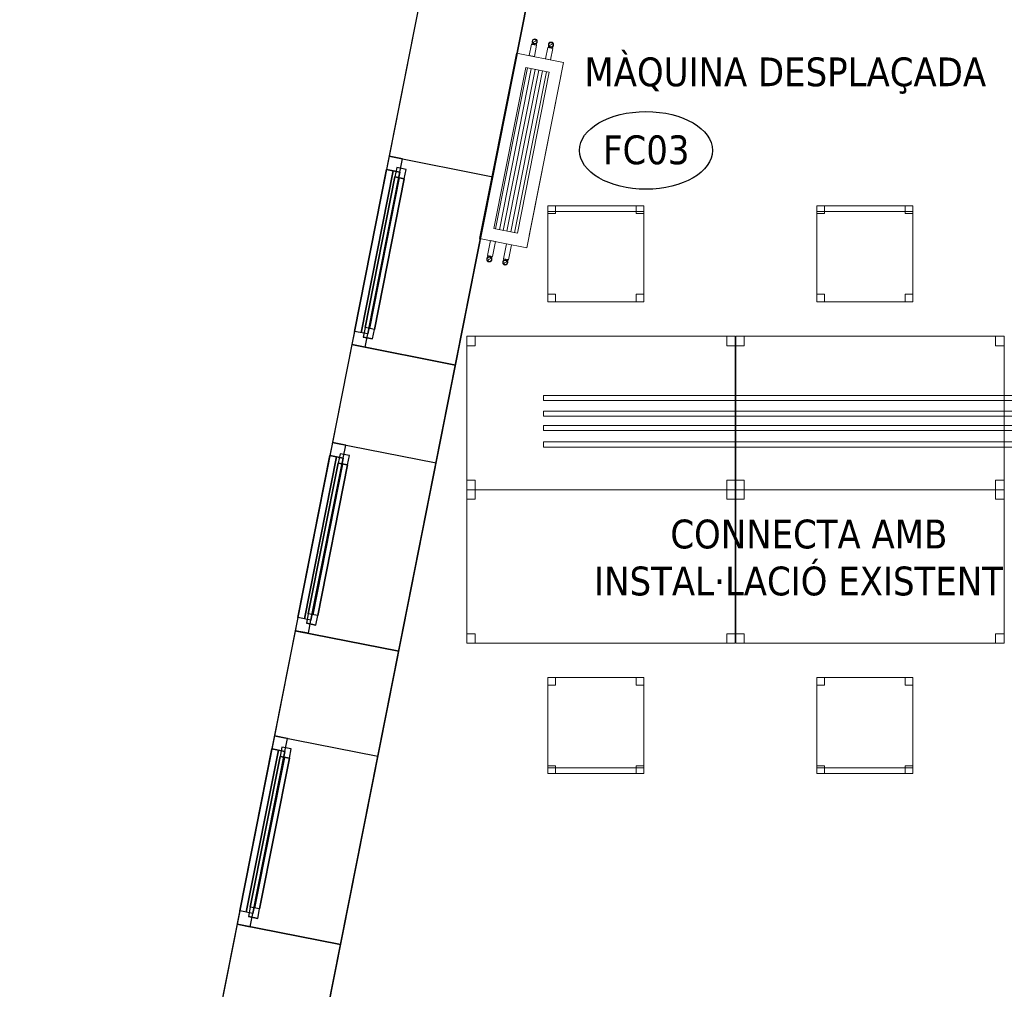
# Model space of a CAD drawing. Header units: metres. Extents: x 397.7 to 427.5, y 12.7 to 28.4.
# Tile 7 of 139: x 397.7 to 402.8, y 18.2 to 23.3. Entities that reach past the tile are written whole.
import ezdxf

# ---------------------------------------------------------------- set-up
doc = ezdxf.new("R2010")
doc.units = ezdxf.units.M
doc.layers.add('01_CARPINTERIA', color=5, linetype='Continuous', lineweight=25, true_color=0x0000ff)
doc.layers.add('01_SUELOS', color=7, linetype='Continuous', lineweight=25, true_color=0x007f00)
for name, color, linetype, lineweight in [('02_MOBILIARIO', 7, 'Continuous', 18), ('A-DETL-____-MBND', 7, 'Continuous', 18), ('A-GENM-____-OTLN', 7, 'Continuous', 18), ('A-WALL-____-MCUT', 7, 'Continuous', 25), ('A-WALL-____-OTLN', 7, 'Continuous', 25), ('G-____-____-TEXT', 7, 'Continuous', 30), ('M-EQPM-___-IDEN', 7, 'Continuous', 30), ('P-PIPE-____-OTLN', 7, 'Continuous', 18)]:
    doc.layers.add(name, color=color, linetype=linetype, lineweight=lineweight)
doc.styles.add('Tahoma_4', font='tahoma.ttf', dxfattribs={"height": 0.15})

# ---------------------------------------------------------------- blocks, each defined once
blk = doc.blocks.new('Family - Taula 140X80_P2-152733-05_CLI_AIGUA_P2')
at = {"layer": 'A-DETL-____-MBND', "color": 253, "true_color": 0xaaaaaa}
for p, q in [((0, 0.8001), (0.0437, 0.8001)), ((0, 0.7501), (0, 0.8001)), ((0.0437, 0.8001), (0, 0.8001)), ((0, 0.8001), (0, 0.7501)), ((0, 0.8001), (1.3973, 0.8001)), ((0, 0), (0, 0.8001)), ((1.3973, 0.8001), (0, 0.8001)), ((0, 0.8001), (0, 0)), ((0.0437, 0.8001), (0.0437, 0.7501)), ((0.0437, 0.7501), (0.0437, 0.8001)), ((1.3536, 0.8001), (1.3973, 0.8001)), ((1.3536, 0.7501), (1.3536, 0.8001)), ((1.3973, 0.8001), (1.3536, 0.8001)), ((1.3536, 0.8001), (1.3536, 0.7501)), ((1.3973, 0.8001), (1.3973, 0.7501)), ((1.3973, 0.7501), (1.3973, 0.8001)), ((1.3973, 0.8001), (1.3973, 0)), ((1.3973, 0), (1.3973, 0.8001)), ((0.0437, 0.7501), (0, 0.7501)), ((0, 0.7501), (0.0437, 0.7501)), ((1.3973, 0.7501), (1.3536, 0.7501)), ((1.3536, 0.7501), (1.3973, 0.7501)), ((0, 0.05), (0.0437, 0.05)), ((0, 0), (0, 0.05)), ((0.0437, 0.05), (0, 0.05)), ((0, 0.05), (0, 0)), ((0.0437, 0), (0, 0)), ((0, 0), (0.0437, 0)), ((0, 0), (1.3973, 0)), ((0.0437, 0.05), (0.0437, 0)), ((0.0437, 0), (0.0437, 0.05)), ((1.3536, 0.05), (1.3973, 0.05)), ((1.3536, 0), (1.3536, 0.05)), ((1.3973, 0.05), (1.3536, 0.05)), ((1.3536, 0.05), (1.3536, 0)), ((1.3973, 0), (1.3536, 0)), ((1.3536, 0), (1.3973, 0)), ((1.3973, 0.05), (1.3973, 0)), ((1.3973, 0), (1.3973, 0.05)), ((1.3973, 0), (0, 0))]:
    blk.add_line(p, q, dxfattribs=at)
blk = doc.blocks.new('Forma directa - LONDR55-XX_ZZ-ARQ-CAA-M3D-Londres55-152687-05_CLI_AIGUA_P2')
at = {"layer": '01_CARPINTERIA', "color": 161, "true_color": 0xaaaaff}
for p, q in [((0.07, 0.07), (0, 0.07)), ((0, 0.07), (0, 0)), ((0.07, 0.07), (0, 0.07)), ((0, 0.07), (0, 0)), ((0.1, 0.1), (0.05, 0.1)), ((0.05, 0.1), (0.05, 0.05)), ((0.1, 0.1), (0.05, 0.1)), ((0.05, 0.1), (0.05, 0.05)), ((0.07, 0.07), (0.93, 0.07)), ((0.93, 0.07), (0.07, 0.07)), ((0.07, 0.07), (0.07, 0)), ((0.07, 0), (0.07, 0.07)), ((0.07, 0), (0.07, 0.07)), ((0.07, 0.07), (0.07, 0)), ((0.1, 0.05), (0.1, 0.1)), ((0.1, 0.1), (0.1, 0.05)), ((0.1, 0.1), (0.9, 0.1)), ((0.9, 0.1), (0.1, 0.1)), ((0.1, 0.1), (0.1, 0.05)), ((0.1, 0.05), (0.1, 0.1)), ((0.9, 0.075), (0.1, 0.075)), ((0.9, 0.075), (0.1, 0.075)), ((0.95, 0.1), (0.9, 0.1)), ((0.9, 0.1), (0.9, 0.05)), ((0.95, 0.1), (0.9, 0.1)), ((0.9, 0.1), (0.9, 0.05)), ((0.9, 0.1), (0.9, 0.05)), ((0.9, 0.1), (0.9, 0.05)), ((0.93, 0.07), (0.93, 0)), ((0.93, 0.07), (0.93, 0)), ((1, 0.07), (0.93, 0.07)), ((0.93, 0.07), (0.93, 0)), ((1, 0.07), (0.93, 0.07)), ((0.93, 0.07), (0.93, 0)), ((0.95, 0.05), (0.95, 0.1)), ((0.95, 0.1), (0.95, 0.05)), ((1, 0), (1, 0.07)), ((1, 0.07), (1, 0)), ((0, 0), (0.07, 0)), ((0, 0), (0.07, 0)), ((0.05, 0.05), (0.1, 0.05)), ((0.05, 0.05), (0.1, 0.05)), ((0.93, 0.035), (0.07, 0.035)), ((0.07, 0.035), (0.93, 0.035)), ((0.07, 0), (0.93, 0)), ((0.93, 0), (0.07, 0)), ((0.1, 0.05), (0.9, 0.05)), ((0.9, 0.05), (0.1, 0.05)), ((0.9, 0.05), (0.95, 0.05)), ((0.9, 0.05), (0.95, 0.05)), ((0.93, 0), (1, 0)), ((0.93, 0), (1, 0))]:
    blk.add_line(p, q, dxfattribs=at)
blk = doc.blocks.new('Forma directa - Finestra P2-152785-05_CLI_AIGUA_P2')
at = {"xscale": 1.000000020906, "yscale": 1.000000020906, "zscale": 1.000000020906}
blk.add_blockref('Forma directa - LONDR55-XX_ZZ-ARQ-CAA-M3D-Londres55-152687-05_CLI_AIGUA_P2', (0, 0), dxfattribs=at)
blk = doc.blocks.new('Family - LONDR55-XX_ZZ-ARQ-CAA-M3D-Londres55-152793-05_CLI_AIGUA_P2')
at = {"layer": '01_SUELOS', "color": 9, "true_color": 0xaad4aa}
for p, q in [((2.9616, 14.9476), (0, 0)), ((0, 0), (2.9616, 14.9476))]:
    blk.add_line(p, q, dxfattribs=at)
blk = doc.blocks.new('Family - Taula 140X80_P2-152807-05_CLI_AIGUA_P2')
at = {"layer": 'A-DETL-____-MBND', "color": 253, "true_color": 0xaaaaaa}
for p, q in [((0, 0.8001), (0.0437, 0.8001)), ((0, 0.7501), (0, 0.8001)), ((0.0437, 0.8001), (0, 0.8001)), ((0, 0.8001), (0, 0.7501)), ((0, 0.8001), (1.3973, 0.8001)), ((0, 0), (0, 0.8001)), ((1.3973, 0.8001), (0, 0.8001)), ((0, 0.8001), (0, 0)), ((0.0437, 0.8001), (0.0437, 0.7501)), ((0.0437, 0.7501), (0.0437, 0.8001)), ((1.3536, 0.8001), (1.3973, 0.8001)), ((1.3536, 0.7501), (1.3536, 0.8001)), ((1.3973, 0.8001), (1.3536, 0.8001)), ((1.3536, 0.8001), (1.3536, 0.7501)), ((1.3973, 0.8001), (1.3973, 0)), ((1.3973, 0), (1.3973, 0.8001)), ((1.3973, 0.8001), (1.3973, 0.7501)), ((1.3973, 0.7501), (1.3973, 0.8001)), ((0.0437, 0.7501), (0, 0.7501)), ((0, 0.7501), (0.0437, 0.7501)), ((1.3973, 0.7501), (1.3536, 0.7501)), ((1.3536, 0.7501), (1.3973, 0.7501)), ((0, 0.05), (0.0437, 0.05)), ((0, 0), (0, 0.05)), ((0.0437, 0.05), (0, 0.05)), ((0, 0.05), (0, 0)), ((0, 0), (1.3973, 0)), ((0.0437, 0), (0, 0)), ((0, 0), (0.0437, 0)), ((0.0437, 0.05), (0.0437, 0)), ((0.0437, 0), (0.0437, 0.05)), ((1.3536, 0.05), (1.3973, 0.05)), ((1.3536, 0), (1.3536, 0.05)), ((1.3973, 0.05), (1.3536, 0.05)), ((1.3536, 0.05), (1.3536, 0)), ((1.3973, 0), (1.3536, 0)), ((1.3536, 0), (1.3973, 0)), ((1.3973, 0.05), (1.3973, 0)), ((1.3973, 0), (1.3973, 0.05)), ((1.3973, 0), (0, 0))]:
    blk.add_line(p, q, dxfattribs=at)
blk = doc.blocks.new('Family - Cadira d_Oficina_P2-152993-05_CLI_AIGUA_P2')
at = {"layer": 'A-DETL-____-MBND', "color": 253, "true_color": 0xaaaaaa}
for p, q in [((0, 0.47), (0, 0.5)), ((0, 0.5), (0.5, 0.5)), ((0.5, 0.5), (0, 0.5)), ((0, 0.5), (0, 0.47)), ((0, 0.46), (0, 0.5)), ((0, 0.5), (0.04, 0.5)), ((0.04, 0.5), (0, 0.5)), ((0, 0.5), (0, 0.46)), ((0, 0), (0, 0.5)), ((0, 0.5), (0.5, 0.5)), ((0.5, 0.5), (0, 0.5)), ((0, 0.5), (0, 0)), ((0.5, 0.47), (0, 0.47)), ((0, 0.47), (0.5, 0.47)), ((0.04, 0.5), (0.04, 0.46)), ((0.04, 0.46), (0.04, 0.5)), ((0.46, 0.46), (0.46, 0.5)), ((0.46, 0.5), (0.5, 0.5)), ((0.5, 0.5), (0.46, 0.5)), ((0.46, 0.5), (0.46, 0.46)), ((0.5, 0.5), (0.5, 0.47)), ((0.5, 0.47), (0.5, 0.5)), ((0.5, 0.5), (0.5, 0)), ((0.5, 0), (0.5, 0.5)), ((0.5, 0.5), (0.5, 0.46)), ((0.5, 0.46), (0.5, 0.5)), ((0.04, 0.46), (0, 0.46)), ((0, 0.46), (0.04, 0.46)), ((0.5, 0.46), (0.46, 0.46)), ((0.46, 0.46), (0.5, 0.46)), ((0, 0), (0, 0.04)), ((0, 0.04), (0.04, 0.04)), ((0.04, 0.04), (0, 0.04)), ((0, 0.04), (0, 0)), ((0.04, 0), (0, 0)), ((0, 0), (0.04, 0)), ((0.5, 0), (0, 0)), ((0.04, 0.04), (0.04, 0)), ((0.04, 0), (0.04, 0.04)), ((0.46, 0), (0.46, 0.04)), ((0.46, 0.04), (0.5, 0.04)), ((0.5, 0.04), (0.46, 0.04)), ((0.46, 0.04), (0.46, 0)), ((0.5, 0), (0.46, 0)), ((0.46, 0), (0.5, 0)), ((0.5, 0.04), (0.5, 0)), ((0.5, 0), (0.5, 0.04)), ((0, 0), (0.5, 0))]:
    blk.add_line(p, q, dxfattribs=at)
blk = doc.blocks.new('Forma directa - Finestra P2-152998-05_CLI_AIGUA_P2')
at = {"xscale": 1.00000002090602, "yscale": 1.00000002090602, "zscale": 1.00000002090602}
blk.add_blockref('Forma directa - LONDR55-XX_ZZ-ARQ-CAA-M3D-Londres55-152687-05_CLI_AIGUA_P2', (0, 0), dxfattribs=at)
blk = doc.blocks.new('Family - Cadira d_Oficina_P2-153073-05_CLI_AIGUA_P2')
at = {"layer": 'A-DETL-____-MBND', "color": 253, "true_color": 0xaaaaaa}
for p, q in [((0, 0.46), (0, 0.5)), ((0, 0.5), (0.04, 0.5)), ((0.04, 0.5), (0, 0.5)), ((0, 0.5), (0, 0.46)), ((0, 0.5), (0.5, 0.5)), ((0, 0), (0, 0.5)), ((0.5, 0.5), (0, 0.5)), ((0, 0.5), (0, 0)), ((0.04, 0.5), (0.04, 0.46)), ((0.04, 0.46), (0.04, 0.5)), ((0.46, 0.46), (0.46, 0.5)), ((0.46, 0.5), (0.5, 0.5)), ((0.5, 0.5), (0.46, 0.5)), ((0.46, 0.5), (0.46, 0.46)), ((0.5, 0.5), (0.5, 0)), ((0.5, 0), (0.5, 0.5)), ((0.5, 0.5), (0.5, 0.46)), ((0.5, 0.46), (0.5, 0.5)), ((0.04, 0.46), (0, 0.46)), ((0, 0.46), (0.04, 0.46)), ((0.5, 0.46), (0.46, 0.46)), ((0.46, 0.46), (0.5, 0.46)), ((0, 0), (0, 0.04)), ((0, 0.04), (0.04, 0.04)), ((0.04, 0.04), (0, 0.04)), ((0, 0.04), (0, 0)), ((0, 0), (0, 0.03)), ((0, 0.03), (0.5, 0.03)), ((0.5, 0.03), (0, 0.03)), ((0, 0.03), (0, 0)), ((0.04, 0), (0, 0)), ((0, 0), (0.04, 0)), ((0.5, 0), (0, 0)), ((0, 0), (0.5, 0)), ((0.5, 0), (0, 0)), ((0, 0), (0.5, 0)), ((0.04, 0.04), (0.04, 0)), ((0.04, 0), (0.04, 0.04)), ((0.46, 0), (0.46, 0.04)), ((0.46, 0.04), (0.5, 0.04)), ((0.5, 0.04), (0.46, 0.04)), ((0.46, 0.04), (0.46, 0)), ((0.5, 0), (0.46, 0)), ((0.5, 0.04), (0.5, 0)), ((0.5, 0), (0.5, 0.04)), ((0.5, 0.03), (0.5, 0)), ((0.5, 0), (0.5, 0.03)), ((0.46, 0), (0.5, 0))]:
    blk.add_line(p, q, dxfattribs=at)
blk = doc.blocks.new('Family - Taula 140X80_P2-153081-05_CLI_AIGUA_P2')
at = {"layer": 'A-DETL-____-MBND', "color": 253, "true_color": 0xaaaaaa}
for p, q in [((0, 0), (0, 0.8001)), ((0, 0.8001), (1.3973, 0.8001)), ((1.3973, 0.8001), (0, 0.8001)), ((0, 0.8001), (0, 0)), ((0, 0.7501), (0, 0.8001)), ((0, 0.8001), (0.0437, 0.8001)), ((0.0437, 0.8001), (0, 0.8001)), ((0, 0.8001), (0, 0.7501)), ((0.0437, 0.8001), (0.0437, 0.7501)), ((0.0437, 0.7501), (0.0437, 0.8001)), ((1.3536, 0.7501), (1.3536, 0.8001)), ((1.3536, 0.8001), (1.3973, 0.8001)), ((1.3973, 0.8001), (1.3536, 0.8001)), ((1.3536, 0.8001), (1.3536, 0.7501)), ((1.3973, 0.8001), (1.3973, 0.7501)), ((1.3973, 0.7501), (1.3973, 0.8001)), ((1.3973, 0.8001), (1.3973, 0)), ((1.3973, 0), (1.3973, 0.8001)), ((0.0437, 0.7501), (0, 0.7501)), ((0, 0.7501), (0.0437, 0.7501)), ((1.3973, 0.7501), (1.3536, 0.7501)), ((1.3536, 0.7501), (1.3973, 0.7501)), ((0, 0), (0, 0.05)), ((0, 0.05), (0.0437, 0.05)), ((0.0437, 0.05), (0, 0.05)), ((0, 0.05), (0, 0)), ((1.3973, 0), (0, 0)), ((0, 0), (1.3973, 0)), ((0.0437, 0), (0, 0)), ((0, 0), (0.0437, 0)), ((0.0437, 0.05), (0.0437, 0)), ((0.0437, 0), (0.0437, 0.05)), ((1.3536, 0), (1.3536, 0.05)), ((1.3536, 0.05), (1.3973, 0.05)), ((1.3973, 0.05), (1.3536, 0.05)), ((1.3536, 0.05), (1.3536, 0)), ((1.3973, 0), (1.3536, 0)), ((1.3536, 0), (1.3973, 0)), ((1.3973, 0.05), (1.3973, 0)), ((1.3973, 0), (1.3973, 0.05))]:
    blk.add_line(p, q, dxfattribs=at)
blk = doc.blocks.new('Family - Cadira d_Oficina_P2-153101-05_CLI_AIGUA_P2')
at = {"layer": 'A-DETL-____-MBND', "color": 253, "true_color": 0xaaaaaa}
for p, q in [((0, 0), (0, 0.5)), ((0, 0.5), (0.5, 0.5)), ((0.5, 0.5), (0, 0.5)), ((0, 0.5), (0, 0)), ((0, 0.47), (0, 0.5)), ((0, 0.5), (0.5, 0.5)), ((0.5, 0.5), (0, 0.5)), ((0, 0.5), (0, 0.47)), ((0, 0.46), (0, 0.5)), ((0, 0.5), (0.04, 0.5)), ((0.04, 0.5), (0, 0.5)), ((0, 0.5), (0, 0.46)), ((0.5, 0.47), (0, 0.47)), ((0, 0.47), (0.5, 0.47)), ((0.04, 0.5), (0.04, 0.46)), ((0.04, 0.46), (0.04, 0.5)), ((0.46, 0.46), (0.46, 0.5)), ((0.46, 0.5), (0.5, 0.5)), ((0.5, 0.5), (0.46, 0.5)), ((0.46, 0.5), (0.46, 0.46)), ((0.5, 0.5), (0.5, 0.46)), ((0.5, 0.46), (0.5, 0.5)), ((0.5, 0.5), (0.5, 0)), ((0.5, 0), (0.5, 0.5)), ((0.5, 0.5), (0.5, 0.47)), ((0.5, 0.47), (0.5, 0.5)), ((0.04, 0.46), (0, 0.46)), ((0, 0.46), (0.04, 0.46)), ((0.5, 0.46), (0.46, 0.46)), ((0.46, 0.46), (0.5, 0.46)), ((0, 0), (0, 0.04)), ((0, 0.04), (0.04, 0.04)), ((0.04, 0.04), (0, 0.04)), ((0, 0.04), (0, 0)), ((0.5, 0), (0, 0)), ((0.04, 0), (0, 0)), ((0, 0), (0.04, 0)), ((0.04, 0.04), (0.04, 0)), ((0.04, 0), (0.04, 0.04)), ((0.46, 0), (0.46, 0.04)), ((0.46, 0.04), (0.5, 0.04)), ((0.5, 0.04), (0.46, 0.04)), ((0.46, 0.04), (0.46, 0)), ((0.5, 0), (0.46, 0)), ((0.46, 0), (0.5, 0)), ((0.5, 0.04), (0.5, 0)), ((0.5, 0), (0.5, 0.04)), ((0, 0), (0.5, 0))]:
    blk.add_line(p, q, dxfattribs=at)
blk = doc.blocks.new('Forma directa - Finestra P2-153134-05_CLI_AIGUA_P2')
at = {"xscale": 1.000000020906, "yscale": 1.000000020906, "zscale": 1.000000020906}
blk.add_blockref('Forma directa - LONDR55-XX_ZZ-ARQ-CAA-M3D-Londres55-152687-05_CLI_AIGUA_P2', (0, 0), dxfattribs=at)
blk = doc.blocks.new('Family - Taula 140X80_P2-153220-05_CLI_AIGUA_P2')
at = {"layer": 'A-DETL-____-MBND', "color": 253, "true_color": 0xaaaaaa}
for p, q in [((0, 0.7501), (0, 0.8001)), ((0, 0.8001), (0.0437, 0.8001)), ((0.0437, 0.8001), (0, 0.8001)), ((0, 0.8001), (0, 0.7501)), ((0, 0), (0, 0.8001)), ((0, 0.8001), (1.3973, 0.8001)), ((1.3973, 0.8001), (0, 0.8001)), ((0, 0.8001), (0, 0)), ((0.0437, 0.8001), (0.0437, 0.7501)), ((0.0437, 0.7501), (0.0437, 0.8001)), ((1.3536, 0.7501), (1.3536, 0.8001)), ((1.3536, 0.8001), (1.3973, 0.8001)), ((1.3973, 0.8001), (1.3536, 0.8001)), ((1.3536, 0.8001), (1.3536, 0.7501)), ((1.3973, 0.8001), (1.3973, 0.7501)), ((1.3973, 0.7501), (1.3973, 0.8001)), ((1.3973, 0.8001), (1.3973, 0)), ((1.3973, 0), (1.3973, 0.8001)), ((0.0437, 0.7501), (0, 0.7501)), ((0, 0.7501), (0.0437, 0.7501)), ((1.3973, 0.7501), (1.3536, 0.7501)), ((1.3536, 0.7501), (1.3973, 0.7501)), ((0, 0), (0, 0.05)), ((0, 0.05), (0.0437, 0.05)), ((0.0437, 0.05), (0, 0.05)), ((0, 0.05), (0, 0)), ((1.3973, 0), (0, 0)), ((0, 0), (1.3973, 0)), ((0.0437, 0), (0, 0)), ((0, 0), (0.0437, 0)), ((0.0437, 0.05), (0.0437, 0)), ((0.0437, 0), (0.0437, 0.05)), ((1.3536, 0), (1.3536, 0.05)), ((1.3536, 0.05), (1.3973, 0.05)), ((1.3973, 0.05), (1.3536, 0.05)), ((1.3536, 0.05), (1.3536, 0)), ((1.3973, 0), (1.3536, 0)), ((1.3536, 0), (1.3973, 0)), ((1.3973, 0.05), (1.3973, 0)), ((1.3973, 0), (1.3973, 0.05))]:
    blk.add_line(p, q, dxfattribs=at)
blk = doc.blocks.new('Family - Cadira d_Oficina_P2-153231-05_CLI_AIGUA_P2')
at = {"layer": 'A-DETL-____-MBND', "color": 253, "true_color": 0xaaaaaa}
for p, q in [((0, 0.46), (0, 0.5)), ((0, 0.5), (0.04, 0.5)), ((0.04, 0.5), (0, 0.5)), ((0, 0.5), (0, 0.46)), ((0, 0.5), (0.5, 0.5)), ((0, 0), (0, 0.5)), ((0.5, 0.5), (0, 0.5)), ((0, 0.5), (0, 0)), ((0.04, 0.5), (0.04, 0.46)), ((0.04, 0.46), (0.04, 0.5)), ((0.46, 0.46), (0.46, 0.5)), ((0.46, 0.5), (0.5, 0.5)), ((0.5, 0.5), (0.46, 0.5)), ((0.46, 0.5), (0.46, 0.46)), ((0.5, 0.5), (0.5, 0)), ((0.5, 0), (0.5, 0.5)), ((0.5, 0.5), (0.5, 0.46)), ((0.5, 0.46), (0.5, 0.5)), ((0.04, 0.46), (0, 0.46)), ((0, 0.46), (0.04, 0.46)), ((0.5, 0.46), (0.46, 0.46)), ((0.46, 0.46), (0.5, 0.46)), ((0, 0), (0, 0.04)), ((0, 0.04), (0.04, 0.04)), ((0.04, 0.04), (0, 0.04)), ((0, 0.04), (0, 0)), ((0, 0), (0, 0.03)), ((0, 0.03), (0.5, 0.03)), ((0.5, 0.03), (0, 0.03)), ((0, 0.03), (0, 0)), ((0.5, 0), (0, 0)), ((0, 0), (0.5, 0)), ((0.04, 0), (0, 0)), ((0, 0), (0.04, 0)), ((0.5, 0), (0, 0)), ((0, 0), (0.5, 0)), ((0.04, 0.04), (0.04, 0)), ((0.04, 0), (0.04, 0.04)), ((0.46, 0), (0.46, 0.04)), ((0.46, 0.04), (0.5, 0.04)), ((0.5, 0.04), (0.46, 0.04)), ((0.46, 0.04), (0.46, 0)), ((0.5, 0), (0.46, 0)), ((0.5, 0.04), (0.5, 0)), ((0.5, 0), (0.5, 0.04)), ((0.5, 0.03), (0.5, 0)), ((0.5, 0), (0.5, 0.03)), ((0.46, 0), (0.5, 0))]:
    blk.add_line(p, q, dxfattribs=at)
blk = doc.blocks.new('Family - Façana nord-oest P2-153299-05_CLI_AIGUA_P2')
at = {"layer": 'A-WALL-____-MCUT', "color": 253, "true_color": 0xaaaaaa}
for p, q in [((5.7821, 0.55), (4.1803, 0.55)), ((5.7821, 0), (5.7821, 0.55)), ((7.3018, 0.55), (6.7821, 0.55)), ((6.7821, 0.55), (6.7821, 0)), ((7.3018, 0), (7.3018, 0.55)), ((8.3018, 0.55), (8.3018, 0)), ((8.8597, 0.55), (8.3018, 0.55)), ((8.8597, 0), (8.8597, 0.55)), ((9.8597, 0.55), (9.8597, 0)), ((11.449, 0.55), (9.8597, 0.55)), ((4.1803, 0), (5.7821, 0)), ((6.7821, 0), (7.3018, 0)), ((8.3018, 0), (8.8597, 0)), ((9.8597, 0), (11.449, 0))]:
    blk.add_line(p, q, dxfattribs=at)
at = {"layer": 'A-WALL-____-OTLN', "color": 253, "true_color": 0xaaaaaa}
for p, q in [((15.5778, 0.55), (-0.109, 0.55)), ((5.7821, 0), (5.7821, 0.55)), ((6.7821, 0.55), (5.7821, 0.55)), ((6.7821, 0), (6.7821, 0.55)), ((7.3018, 0), (7.3018, 0.55)), ((8.3018, 0.55), (7.3018, 0.55)), ((8.3018, 0), (8.3018, 0.55)), ((8.8597, 0), (8.8597, 0.55)), ((9.8597, 0.55), (8.8597, 0.55)), ((9.8597, 0), (9.8597, 0.55)), ((0, 0), (15.6868, 0)), ((7.3018, 0), (8.3018, 0)), ((8.8597, 0), (9.8597, 0)), ((5.7821, 0), (6.7821, 0))]:
    blk.add_line(p, q, dxfattribs=at)
at = {"layer": 'A-WALL-____-OTLN', "color": 253, "lineweight": 18, "true_color": 0xaaaaaa}
blk.add_line((0, 0), (15.6868, 0), dxfattribs=at)
blk = doc.blocks.new('Family - Vano finestra P2-153301-05_CLI_AIGUA_P2')
at = {"layer": 'A-GENM-____-OTLN', "color": 253, "true_color": 0xaaaaaa}
for p, q in [((399.3106, 21.0657), (399.1163, 20.0847)), ((399.1163, 20.0847), (399.3106, 21.0657)), ((399.8501, 20.9588), (399.3106, 21.0657)), ((399.8501, 20.9588), (399.3106, 21.0657)), ((399.6558, 19.9778), (399.8501, 20.9588)), ((399.8501, 20.9588), (399.6558, 19.9778)), ((399.1163, 20.0847), (399.6558, 19.9778)), ((399.6558, 19.9778), (399.1163, 20.0847))]:
    blk.add_line(p, q, dxfattribs=at)
blk = doc.blocks.new('Family - Vano finestra P2-153307-05_CLI_AIGUA_P2')
at = {"layer": 'A-GENM-____-OTLN', "color": 253, "true_color": 0xaaaaaa}
for p, q in [((399.0078, 19.5375), (398.8135, 18.5566)), ((398.8135, 18.5566), (399.0078, 19.5375)), ((399.5473, 19.4306), (399.0078, 19.5375)), ((399.5473, 19.4306), (399.0078, 19.5375)), ((399.353, 18.4497), (399.5473, 19.4306)), ((399.5473, 19.4306), (399.353, 18.4497)), ((398.8135, 18.5566), (399.353, 18.4497)), ((399.353, 18.4497), (398.8135, 18.5566))]:
    blk.add_line(p, q, dxfattribs=at)
blk = doc.blocks.new('Family - Vano finestra P2-153313-05_CLI_AIGUA_P2')
at = {"layer": 'A-GENM-____-OTLN', "color": 253, "true_color": 0xaaaaaa}
for p, q in [((399.606, 22.5564), (399.4116, 21.5755)), ((399.4116, 21.5755), (399.606, 22.5564)), ((400.1455, 22.4496), (399.606, 22.5564)), ((400.1455, 22.4496), (399.606, 22.5564)), ((399.9511, 21.4686), (400.1455, 22.4496)), ((400.1455, 22.4496), (399.9511, 21.4686)), ((399.4116, 21.5755), (399.9511, 21.4686)), ((399.9511, 21.4686), (399.4116, 21.5755))]:
    blk.add_line(p, q, dxfattribs=at)
blk = doc.blocks.new('LONDR55-XX_ZZ-ARQ-CAA-M3D-Londres55_ifc-1-05_CLI_AIGUA_P2')
at = {"layer": '01_CARPINTERIA', "color": 253, "lineweight": 18, "true_color": 0xaaaaaa}
for name, p, rotation in [('Forma directa - Finestra P2-153134-05_CLI_AIGUA_P2', (399.606, 22.5564), 258.7931018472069), ('Forma directa - Finestra P2-152785-05_CLI_AIGUA_P2', (399.3106, 21.0657), 258.7931018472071), ('Forma directa - Finestra P2-152998-05_CLI_AIGUA_P2', (399.0078, 19.5375), 258.7931018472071)]:
    blk.add_blockref(name, p, dxfattribs=dict(at, rotation=rotation))
at = {"layer": '01_SUELOS', "color": 253, "lineweight": 18, "true_color": 0xaaaaaa}
blk.add_blockref('Family - LONDR55-XX_ZZ-ARQ-CAA-M3D-Londres55-152793-05_CLI_AIGUA_P2', (398.2971, 13.1206), dxfattribs=at)
at = {"layer": '02_MOBILIARIO', "color": 253, "lineweight": 18, "true_color": 0xaaaaaa}
for name, p in [('Family - Cadira d_Oficina_P2-153101-05_CLI_AIGUA_P2', (400.4328, 21.7986)), ('Family - Cadira d_Oficina_P2-152993-05_CLI_AIGUA_P2', (401.834, 21.7986)), ('Family - Taula 140X80_P2-152807-05_CLI_AIGUA_P2', (400.0108, 20.8194)), ('Family - Taula 140X80_P2-152733-05_CLI_AIGUA_P2', (401.412, 20.8194)), ('Family - Taula 140X80_P2-153081-05_CLI_AIGUA_P2', (400.0108, 20.0193)), ('Family - Taula 140X80_P2-153220-05_CLI_AIGUA_P2', (401.412, 20.0193)), ('Family - Cadira d_Oficina_P2-153231-05_CLI_AIGUA_P2', (400.4328, 19.3402)), ('Family - Cadira d_Oficina_P2-153073-05_CLI_AIGUA_P2', (401.834, 19.3402))]:
    blk.add_blockref(name, p, dxfattribs=at)
at = {"layer": 'A-GENM-____-OTLN', "color": 253, "lineweight": 18, "true_color": 0xaaaaaa}
for name in ['Family - Vano finestra P2-153313-05_CLI_AIGUA_P2', 'Family - Vano finestra P2-153301-05_CLI_AIGUA_P2', 'Family - Vano finestra P2-153307-05_CLI_AIGUA_P2']:
    blk.add_blockref(name, (0, 0), dxfattribs=at)
at = {"layer": 'A-WALL-____-OTLN', "color": 253, "lineweight": 18, "true_color": 0xaaaaaa, "rotation": 258.7931018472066}
blk.add_blockref('Family - Façana nord-oest P2-153299-05_CLI_AIGUA_P2', (400.7297, 28.2282), dxfattribs=at)
blk = doc.blocks.new('ZYR_03_04_03 Fancoil terra - FC03_985_-785064-05_CLI_AIGUA_P2')
at = {"layer": 'A-DETL-____-MBND', "true_color": 0xff00ff}
h = blk.add_hatch(dxfattribs=at)
h.set_pattern_fill('FP_1', color=6, style=0, pattern_type=2)
h.set_pattern_definition([(0, (0, 0), (0, 0.02), [])])
h.paths.add_polyline_path([(-0.4275, -0.0625), (0.4275, -0.0625), (0.4275, 0.0625), (-0.4275, 0.0625)])
at = {"layer": 'A-DETL-____-MBND', "color": 6, "true_color": 0xff00ff}
for p, q in [((0.4925, 0.125), (-0.4925, 0.125)), ((-0.4925, 0.125), (-0.4925, -0.125)), ((-0.4925, -0.125), (-0.4925, 0.125)), ((-0.4925, 0.125), (0.4925, 0.125)), ((0.4925, 0.125), (-0.4925, 0.125)), ((-0.4925, 0.125), (-0.4925, -0.125)), ((-0.4925, -0.125), (-0.4925, 0.125)), ((-0.4925, 0.125), (0.4925, 0.125)), ((0.4925, -0.125), (0.4925, 0.125)), ((0.4925, 0.125), (0.4925, -0.125)), ((0.4925, -0.125), (0.4925, 0.125)), ((0.4925, 0.125), (0.4925, -0.125)), ((-0.4275, -0.0625), (-0.4275, 0.0625)), ((-0.4275, 0.0625), (0.4275, 0.0625)), ((0.4275, 0.0625), (0.4275, -0.0625)), ((0.4275, -0.0625), (-0.4275, -0.0625)), ((-0.4925, -0.125), (0.4925, -0.125)), ((0.4925, -0.125), (-0.4925, -0.125)), ((-0.4925, -0.125), (0.4925, -0.125)), ((0.4925, -0.125), (-0.4925, -0.125)), ((0.4275, -0.125), (-0.4275, -0.125)), ((-0.4275, -0.125), (0.4275, -0.125))]:
    blk.add_line(p, q, dxfattribs=at)
blk = doc.blocks.new('M_Codo - Genérico - Estándar-788080-05_CLI_AIGUA_P2')
at = {"layer": 'A-DETL-____-MBND', "color": 145, "true_color": 0x527ca5}
for p, q in [((400.4347, 23.1226), (400.4456, 23.1204)), ((400.4456, 23.1204), (400.4565, 23.1183))]:
    blk.add_line(p, q, dxfattribs=at)
at = {"layer": 'A-DETL-____-MBND', "color": 145, "true_color": 0x527ca5, "flags": 128}
for points in [[(400.4381, 23.1397), (400.4381, 23.1397), (400.4381, 23.1397), (400.4381, 23.1396), (400.4381, 23.1395), (400.4381, 23.1394), (400.438, 23.1392), (400.438, 23.1391), (400.438, 23.1389), (400.4379, 23.1386), (400.4379, 23.1384), (400.4378, 23.1381), (400.4378, 23.1378), (400.4377, 23.1375), (400.4376, 23.1371), (400.4375, 23.1367), (400.4375, 23.1363), (400.4374, 23.1359), (400.4373, 23.1355), (400.4372, 23.135), (400.4371, 23.1345), (400.437, 23.134), (400.4369, 23.1335), (400.4368, 23.133), (400.4367, 23.1324), (400.4366, 23.1319), (400.4365, 23.1313), (400.4363, 23.1307), (400.4362, 23.1301), (400.4361, 23.1294), (400.436, 23.1288), (400.4358, 23.1282), (400.4357, 23.1275), (400.4356, 23.1269), (400.4355, 23.1262), (400.4353, 23.1255), (400.4352, 23.1248), (400.435, 23.1242), (400.4349, 23.1235), (400.4348, 23.1228), (400.4347, 23.1226)], [(400.4469, 23.1267), (400.4464, 23.1268), (400.446, 23.1269), (400.4456, 23.127), (400.4452, 23.1272), (400.4448, 23.1273), (400.4443, 23.1275), (400.4439, 23.1277), (400.4436, 23.1279), (400.4432, 23.1281), (400.4428, 23.1284), (400.4424, 23.1286), (400.4421, 23.1289), (400.4417, 23.1292), (400.4414, 23.1295), (400.4411, 23.1298), (400.4408, 23.1301), (400.4405, 23.1305), (400.4402, 23.1308), (400.44, 23.1312), (400.4397, 23.1315), (400.4395, 23.1319), (400.4393, 23.1323), (400.4391, 23.1327), (400.4389, 23.1331), (400.4387, 23.1335), (400.4385, 23.1339), (400.4384, 23.1343), (400.4383, 23.1348), (400.4382, 23.1352), (400.4381, 23.1356), (400.438, 23.1361), (400.438, 23.1365), (400.4379, 23.137), (400.4379, 23.1374), (400.4379, 23.1378), (400.4379, 23.1383), (400.438, 23.1387), (400.438, 23.1392), (400.4381, 23.1396), (400.4381, 23.1397)], [(400.4381, 23.1397), (400.4382, 23.1402), (400.4383, 23.1406), (400.4385, 23.141), (400.4386, 23.1414), (400.4388, 23.1419), (400.439, 23.1423), (400.4392, 23.1427), (400.4394, 23.1431), (400.4396, 23.1434), (400.4398, 23.1438), (400.4401, 23.1442), (400.4404, 23.1445), (400.4407, 23.1449), (400.441, 23.1452), (400.4413, 23.1455), (400.4416, 23.1458), (400.4419, 23.1461), (400.4423, 23.1464), (400.4426, 23.1466), (400.443, 23.1469), (400.4434, 23.1471), (400.4438, 23.1473), (400.4442, 23.1476), (400.4446, 23.1477), (400.445, 23.1479), (400.4454, 23.1481), (400.4458, 23.1482), (400.4462, 23.1483), (400.4467, 23.1484), (400.4471, 23.1485), (400.4475, 23.1486), (400.448, 23.1486), (400.4484, 23.1487), (400.4489, 23.1487), (400.4493, 23.1487), (400.4498, 23.1487), (400.4502, 23.1486), (400.4506, 23.1486), (400.4511, 23.1485), (400.4512, 23.1485)], [(400.4599, 23.1354), (400.4598, 23.135), (400.4597, 23.1345), (400.4596, 23.1341), (400.4595, 23.1337), (400.4593, 23.1333), (400.4591, 23.1329), (400.4589, 23.1325), (400.4587, 23.1321), (400.4585, 23.1317), (400.4582, 23.1313), (400.458, 23.131), (400.4577, 23.1306), (400.4574, 23.1303), (400.4571, 23.1299), (400.4568, 23.1296), (400.4565, 23.1293), (400.4562, 23.129), (400.4558, 23.1288), (400.4554, 23.1285), (400.4551, 23.1282), (400.4547, 23.128), (400.4543, 23.1278), (400.4539, 23.1276), (400.4535, 23.1274), (400.4531, 23.1272), (400.4527, 23.1271), (400.4523, 23.1269), (400.4518, 23.1268), (400.4514, 23.1267), (400.451, 23.1266), (400.4505, 23.1266), (400.4501, 23.1265), (400.4496, 23.1265), (400.4492, 23.1265), (400.4488, 23.1265), (400.4483, 23.1265), (400.4479, 23.1265), (400.4474, 23.1266), (400.447, 23.1266), (400.4469, 23.1267)], [(400.4512, 23.1485), (400.4516, 23.1484), (400.4521, 23.1483), (400.4525, 23.1481), (400.4529, 23.148), (400.4533, 23.1478), (400.4537, 23.1476), (400.4541, 23.1474), (400.4545, 23.1472), (400.4549, 23.147), (400.4553, 23.1468), (400.4556, 23.1465), (400.456, 23.1462), (400.4563, 23.146), (400.4567, 23.1457), (400.457, 23.1453), (400.4573, 23.145), (400.4576, 23.1447), (400.4578, 23.1443), (400.4581, 23.144), (400.4584, 23.1436), (400.4586, 23.1432), (400.4588, 23.1429), (400.459, 23.1425), (400.4592, 23.1421), (400.4594, 23.1416), (400.4595, 23.1412), (400.4597, 23.1408), (400.4598, 23.1404), (400.4599, 23.1399), (400.46, 23.1395), (400.46, 23.1391), (400.4601, 23.1386), (400.4601, 23.1382), (400.4601, 23.1377), (400.4601, 23.1373), (400.4601, 23.1369), (400.4601, 23.1364), (400.46, 23.136), (400.46, 23.1355), (400.4599, 23.1354)], [(400.4565, 23.1183), (400.4567, 23.119), (400.4568, 23.1196), (400.4569, 23.1203), (400.4571, 23.121), (400.4572, 23.1217), (400.4573, 23.1224), (400.4575, 23.123), (400.4576, 23.1237), (400.4577, 23.1243), (400.4579, 23.125), (400.458, 23.1256), (400.4581, 23.1262), (400.4582, 23.1268), (400.4583, 23.1274), (400.4585, 23.128), (400.4586, 23.1285), (400.4587, 23.1291), (400.4588, 23.1296), (400.4589, 23.1301), (400.459, 23.1306), (400.4591, 23.131), (400.4592, 23.1315), (400.4592, 23.1319), (400.4593, 23.1323), (400.4594, 23.1327), (400.4595, 23.1331), (400.4595, 23.1334), (400.4596, 23.1337), (400.4597, 23.134), (400.4597, 23.1342), (400.4598, 23.1345), (400.4598, 23.1347), (400.4598, 23.1349), (400.4599, 23.135), (400.4599, 23.1352), (400.4599, 23.1353), (400.4599, 23.1353), (400.4599, 23.1354), (400.4599, 23.1354)]]:
    blk.add_lwpolyline(points, dxfattribs=at)
at = {"layer": 'A-DETL-____-MBND', "color": 145, "true_color": 0x527ca5}
for start, end in [(78.7863, 258.7863), (258.7863, 78.7863)]:
    blk.add_arc((400.449, 23.1376), 0.0111, start, end, dxfattribs=at)
blk = doc.blocks.new('M_Codo - Genérico - Estándar-788141-05_CLI_AIGUA_P2')
at = {"layer": 'A-DETL-____-MBND', "color": 175, "true_color": 0x5046b4}
for p, q in [((400.3499, 23.1394), (400.3608, 23.1373)), ((400.3608, 23.1373), (400.3717, 23.1351))]:
    blk.add_line(p, q, dxfattribs=at)
at = {"layer": 'A-DETL-____-MBND', "color": 175, "true_color": 0x5046b4, "flags": 128}
for points in [[(400.3533, 23.1566), (400.3533, 23.1565), (400.3532, 23.1565), (400.3532, 23.1564), (400.3532, 23.1563), (400.3532, 23.1562), (400.3532, 23.1561), (400.3531, 23.1559), (400.3531, 23.1557), (400.353, 23.1555), (400.353, 23.1552), (400.3529, 23.1549), (400.3529, 23.1546), (400.3528, 23.1543), (400.3527, 23.1539), (400.3527, 23.1536), (400.3526, 23.1532), (400.3525, 23.1527), (400.3524, 23.1523), (400.3523, 23.1518), (400.3522, 23.1514), (400.3521, 23.1509), (400.352, 23.1503), (400.3519, 23.1498), (400.3518, 23.1492), (400.3517, 23.1487), (400.3516, 23.1481), (400.3515, 23.1475), (400.3513, 23.1469), (400.3512, 23.1463), (400.3511, 23.1456), (400.351, 23.145), (400.3508, 23.1443), (400.3507, 23.1437), (400.3506, 23.143), (400.3504, 23.1423), (400.3503, 23.1417), (400.3502, 23.141), (400.35, 23.1403), (400.3499, 23.1396), (400.3499, 23.1394)], [(400.3717, 23.1351), (400.3718, 23.1358), (400.3719, 23.1365), (400.3721, 23.1372), (400.3722, 23.1378), (400.3723, 23.1385), (400.3725, 23.1392), (400.3726, 23.1398), (400.3727, 23.1405), (400.3729, 23.1411), (400.373, 23.1418), (400.3731, 23.1424), (400.3732, 23.143), (400.3733, 23.1436), (400.3735, 23.1442), (400.3736, 23.1448), (400.3737, 23.1453), (400.3738, 23.1459), (400.3739, 23.1464), (400.374, 23.1469), (400.3741, 23.1474), (400.3742, 23.1479), (400.3743, 23.1483), (400.3744, 23.1487), (400.3744, 23.1491), (400.3745, 23.1495), (400.3746, 23.1499), (400.3747, 23.1502), (400.3747, 23.1505), (400.3748, 23.1508), (400.3748, 23.1511), (400.3749, 23.1513), (400.3749, 23.1515), (400.375, 23.1517), (400.375, 23.1519), (400.375, 23.152), (400.375, 23.1521), (400.375, 23.1522), (400.3751, 23.1522), (400.3751, 23.1522)]]:
    blk.add_lwpolyline(points, dxfattribs=at)
at = {"layer": 'A-DETL-____-MBND', "color": 175, "true_color": 0x5046b4}
for start, end in [(78.7863, 258.7863), (258.7863, 78.7863)]:
    blk.add_arc((400.3642, 23.1544), 0.0111, start, end, dxfattribs=at)
blk = doc.blocks.new('M_Codo - Genérico - Estándar-V14-05_CLI_AIGUA_P2')
at = {"layer": 'A-DETL-____-MBND', "color": 30, "true_color": 0xff7f00}
for p, q in [((401.4308, 27.935), (401.4417, 27.9331)), ((401.4417, 27.9331), (401.4527, 27.9311))]:
    blk.add_line(p, q, dxfattribs=at)
at = {"layer": 'A-DETL-____-MBND', "color": 30, "true_color": 0xff7f00, "flags": 128}
for points in [[(401.4338, 27.9522), (401.4338, 27.9522), (401.4338, 27.9521), (401.4338, 27.9521), (401.4338, 27.952), (401.4337, 27.9518), (401.4337, 27.9517), (401.4337, 27.9515), (401.4336, 27.9513), (401.4336, 27.9511), (401.4336, 27.9508), (401.4335, 27.9506), (401.4335, 27.9502), (401.4334, 27.9499), (401.4333, 27.9496), (401.4333, 27.9492), (401.4332, 27.9488), (401.4331, 27.9484), (401.433, 27.9479), (401.433, 27.9475), (401.4329, 27.947), (401.4328, 27.9465), (401.4327, 27.946), (401.4326, 27.9454), (401.4325, 27.9449), (401.4324, 27.9443), (401.4323, 27.9437), (401.4322, 27.9431), (401.4321, 27.9425), (401.432, 27.9419), (401.4319, 27.9412), (401.4318, 27.9406), (401.4316, 27.9399), (401.4315, 27.9393), (401.4314, 27.9386), (401.4313, 27.9379), (401.4312, 27.9372), (401.431, 27.9366), (401.4309, 27.9359), (401.4308, 27.9352), (401.4308, 27.935)], [(401.4527, 27.9311), (401.4528, 27.9318), (401.4529, 27.9325), (401.453, 27.9332), (401.4531, 27.9339), (401.4533, 27.9346), (401.4534, 27.9352), (401.4535, 27.9359), (401.4536, 27.9365), (401.4537, 27.9372), (401.4538, 27.9378), (401.4539, 27.9385), (401.4541, 27.9391), (401.4542, 27.9397), (401.4543, 27.9403), (401.4544, 27.9408), (401.4545, 27.9414), (401.4546, 27.9419), (401.4547, 27.9425), (401.4547, 27.943), (401.4548, 27.9435), (401.4549, 27.9439), (401.455, 27.9444), (401.4551, 27.9448), (401.4551, 27.9452), (401.4552, 27.9456), (401.4553, 27.946), (401.4553, 27.9463), (401.4554, 27.9466), (401.4554, 27.9469), (401.4555, 27.9472), (401.4555, 27.9474), (401.4556, 27.9476), (401.4556, 27.9478), (401.4556, 27.948), (401.4556, 27.9481), (401.4557, 27.9482), (401.4557, 27.9483), (401.4557, 27.9483), (401.4557, 27.9483)]]:
    blk.add_lwpolyline(points, dxfattribs=at)
at = {"layer": 'A-DETL-____-MBND', "color": 30, "true_color": 0xff7f00}
for start, end in [(80, 260), (260, 80)]:
    blk.add_arc((401.4447, 27.9503), 0.0111, start, end, dxfattribs=at)
blk = doc.blocks.new('M_Codo - Genérico - Estándar-V15-05_CLI_AIGUA_P2')
at = {"layer": 'A-DETL-____-MBND', "color": 31, "true_color": 0xffbe82}
for p, q in [((400.1311, 22.0367), (400.1202, 22.0388)), ((400.142, 22.0345), (400.1311, 22.0367))]:
    blk.add_line(p, q, dxfattribs=at)
at = {"layer": 'A-DETL-____-MBND', "color": 31, "true_color": 0xffbe82, "flags": 128}
for points in [[(400.1202, 22.0388), (400.12, 22.0381), (400.1199, 22.0375), (400.1198, 22.0368), (400.1196, 22.0361), (400.1195, 22.0354), (400.1194, 22.0348), (400.1192, 22.0341), (400.1191, 22.0334), (400.119, 22.0328), (400.1189, 22.0322), (400.1187, 22.0315), (400.1186, 22.0309), (400.1185, 22.0303), (400.1184, 22.0297), (400.1183, 22.0292), (400.1181, 22.0286), (400.118, 22.0281), (400.1179, 22.0275), (400.1178, 22.027), (400.1177, 22.0265), (400.1176, 22.0261), (400.1176, 22.0256), (400.1175, 22.0252), (400.1174, 22.0248), (400.1173, 22.0244), (400.1172, 22.0241), (400.1172, 22.0237), (400.1171, 22.0234), (400.1171, 22.0231), (400.117, 22.0229), (400.117, 22.0226), (400.1169, 22.0224), (400.1169, 22.0222), (400.1169, 22.0221), (400.1168, 22.0219), (400.1168, 22.0218), (400.1168, 22.0218), (400.1168, 22.0217), (400.1168, 22.0217)], [(400.1386, 22.0174), (400.1386, 22.0174), (400.1386, 22.0174), (400.1386, 22.0175), (400.1386, 22.0176), (400.1386, 22.0177), (400.1387, 22.0179), (400.1387, 22.018), (400.1388, 22.0182), (400.1388, 22.0185), (400.1388, 22.0187), (400.1389, 22.019), (400.139, 22.0193), (400.139, 22.0196), (400.1391, 22.02), (400.1392, 22.0204), (400.1393, 22.0208), (400.1393, 22.0212), (400.1394, 22.0216), (400.1395, 22.0221), (400.1396, 22.0226), (400.1397, 22.0231), (400.1398, 22.0236), (400.1399, 22.0241), (400.14, 22.0247), (400.1401, 22.0252), (400.1403, 22.0258), (400.1404, 22.0264), (400.1405, 22.027), (400.1406, 22.0277), (400.1407, 22.0283), (400.1409, 22.0289), (400.141, 22.0296), (400.1411, 22.0303), (400.1413, 22.0309), (400.1414, 22.0316), (400.1415, 22.0323), (400.1417, 22.033), (400.1418, 22.0336), (400.1419, 22.0343), (400.142, 22.0345)]]:
    blk.add_lwpolyline(points, dxfattribs=at)
at = {"layer": 'A-DETL-____-MBND', "color": 31, "true_color": 0xffbe82}
for start, end in [(78.7863, 258.7863), (258.7863, 78.7863)]:
    blk.add_arc((400.1277, 22.0195), 0.0111, start, end, dxfattribs=at)
blk = doc.blocks.new('ZYR_00_01 Equips Mecanics - 3 mm-758331-05_CLI_AIGUA_P2')
at = {"layer": 'M-EQPM-___-IDEN'}
blk.add_ellipse((0, 0), major_axis=(-0.00694, 0), ratio=0.583581, dxfattribs=at)

msp = doc.modelspace()

# ---------------------------------------------------------------- linework, layer by layer
at = {"layer": 'A-DETL-____-MBND', "color": 175, "true_color": 0x5046b4}
for p, q in [((400.3477, 23.1399), (400.336, 23.0809)), ((400.3739, 23.1347), (400.3477, 23.1399)), ((400.3622, 23.0757), (400.3739, 23.1347)), ((400.336, 23.0809), (400.3622, 23.0757))]:
    msp.add_line(p, q, dxfattribs=at)
at = {"layer": 'A-DETL-____-MBND', "color": 145, "true_color": 0x527ca5}
for p, q in [((400.4325, 23.123), (400.4208, 23.064)), ((400.4587, 23.1178), (400.4325, 23.123)), ((400.447, 23.0588), (400.4587, 23.1178)), ((400.4208, 23.064), (400.447, 23.0588))]:
    msp.add_line(p, q, dxfattribs=at)
at = {"layer": 'A-DETL-____-MBND', "color": 31, "true_color": 0xffbe82}
for p, q in [((400.1334, 22.1169), (400.118, 22.0393)), ((400.1596, 22.1117), (400.1334, 22.1169)), ((400.1442, 22.0341), (400.1596, 22.1117)), ((400.118, 22.0393), (400.1442, 22.0341))]:
    msp.add_line(p, q, dxfattribs=at)
at = {"layer": 'A-DETL-____-MBND', "color": 30, "true_color": 0xff7f00}
for p, q in [((400.2164, 22.1004), (400.201, 22.0228)), ((400.2426, 22.0952), (400.2164, 22.1004)), ((400.2272, 22.0176), (400.2426, 22.0952)), ((400.201, 22.0228), (400.2272, 22.0176))]:
    msp.add_line(p, q, dxfattribs=at)
at = {"layer": 'A-DETL-____-MBND', "color": 175, "true_color": 0x5046b4}
for centre, radius, start, end in [((400.3642, 23.1544), 0.0134, 0, 180), ((400.3642, 23.1544), 0.0134, 180, 0), ((400.3642, 23.1477), 0.00668, 90, 270), ((400.3642, 23.1611), 0.00668, 270, 90)]:
    msp.add_arc(centre, radius, start, end, dxfattribs=at)
at = {"layer": 'A-DETL-____-MBND', "color": 145, "true_color": 0x527ca5}
for centre, radius, start, end in [((400.449, 23.1376), 0.0134, 0, 180), ((400.449, 23.1376), 0.0134, 180, 0), ((400.449, 23.1309), 0.00668, 90, 270), ((400.449, 23.1442), 0.00668, 270, 90)]:
    msp.add_arc(centre, radius, start, end, dxfattribs=at)
at = {"layer": 'A-DETL-____-MBND', "color": 31, "true_color": 0xffbe82}
for centre, radius, start, end in [((400.1277, 22.0195), 0.0134, 0, 180), ((400.1277, 22.0195), 0.0134, 180, 0), ((400.1277, 22.0129), 0.00668, 90, 270), ((400.1277, 22.0262), 0.00668, 270, 90)]:
    msp.add_arc(centre, radius, start, end, dxfattribs=at)
at = {"layer": 'A-DETL-____-MBND', "color": 30, "true_color": 0xff7f00}
for centre, radius, start, end in [((400.2107, 22.0031), 0.0134, 0, 180), ((400.2107, 22.0097), 0.00667, 270, 90), ((400.2107, 22.0031), 0.0134, 180, 0), ((400.2107, 21.9964), 0.00668, 90, 270)]:
    msp.add_arc(centre, radius, start, end, dxfattribs=at)
at = {"layer": 'P-PIPE-____-OTLN', "color": 175, "true_color": 0x5046b4}
for p, q in [((403.4459, 21.3099), (400.41, 21.3099)), ((400.41, 21.3099), (400.41, 21.2832)), ((400.41, 21.2832), (403.4459, 21.2832))]:
    msp.add_line(p, q, dxfattribs=at)
at = {"layer": 'P-PIPE-____-OTLN', "color": 145, "true_color": 0x527ca5}
for p, q in [((403.5275, 21.2283), (400.41, 21.2283)), ((400.41, 21.2283), (400.41, 21.2016)), ((400.41, 21.2016), (403.5275, 21.2016))]:
    msp.add_line(p, q, dxfattribs=at)
at = {"layer": 'P-PIPE-____-OTLN', "color": 30, "true_color": 0xff7f00}
for p, q in [((404.5005, 21.1543), (400.41, 21.1543)), ((400.41, 21.1543), (400.41, 21.1276)), ((400.41, 21.1276), (404.5005, 21.1276))]:
    msp.add_line(p, q, dxfattribs=at)
at = {"layer": 'P-PIPE-____-OTLN', "color": 31, "true_color": 0xffbe82}
for p, q in [((404.5925, 21.0683), (400.41, 21.0683)), ((400.41, 21.0683), (400.41, 21.0416)), ((400.41, 21.0416), (404.5925, 21.0416))]:
    msp.add_line(p, q, dxfattribs=at)

# ---------------------------------------------------------------- block references
at = {"lineweight": 5}
msp.add_blockref('LONDR55-XX_ZZ-ARQ-CAA-M3D-Londres55_ifc-1-05_CLI_AIGUA_P2', (0, 0), dxfattribs=at)
at = {"layer": 'A-DETL-____-MBND', "color": 175, "true_color": 0x5046b4}
msp.add_blockref('M_Codo - Genérico - Estándar-788141-05_CLI_AIGUA_P2', (0, 0), dxfattribs=at)
at = {"layer": 'A-DETL-____-MBND', "color": 145, "true_color": 0x527ca5}
msp.add_blockref('M_Codo - Genérico - Estándar-788080-05_CLI_AIGUA_P2', (0, 0), dxfattribs=at)
at = {"layer": 'A-DETL-____-MBND', "color": 6, "true_color": 0xff00ff, "rotation": 78.79310184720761}
msp.add_blockref('ZYR_03_04_03 Fancoil terra - FC03_985_-785064-05_CLI_AIGUA_P2', (400.2956, 22.5868), dxfattribs=at)
at = {"layer": 'A-DETL-____-MBND', "color": 31, "true_color": 0xffbe82}
msp.add_blockref('M_Codo - Genérico - Estándar-V15-05_CLI_AIGUA_P2', (0, 0), dxfattribs=at)
at = {"layer": 'A-DETL-____-MBND', "color": 30, "true_color": 0xff7f00, "rotation": 178.7863354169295}
msp.add_blockref('M_Codo - Genérico - Estándar-V14-05_CLI_AIGUA_P2', (802.1574, 41.4441), dxfattribs=at)
at = {"layer": 'M-EQPM-___-IDEN', "xscale": 49.99999999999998, "yscale": 49.99999999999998, "zscale": 49.99999999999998}
msp.add_blockref('ZYR_00_01 Equips Mecanics - 3 mm-758331-05_CLI_AIGUA_P2', (400.9437, 22.5868), dxfattribs=at)

# ---------------------------------------------------------------- texts
at = {"layer": 'G-____-____-TEXT', "char_height": 0.15, "attachment_point": 1, "style": 'Tahoma_4'}
for s, insert, width in [('MÀQUINA DESPLAÇADA', (400.623, 23.0711), 2.601476), ('CONNECTA AMB ', (401.0706, 20.6635), 1.859915), ('INSTAL·LACIÓ EXISTENT', (400.6738, 20.4188), 2.74578)]:
    msp.add_mtext(s, dxfattribs=dict(at, insert=insert, width=width))
at = {"layer": 'M-EQPM-___-IDEN', "insert": (400.72, 22.665), "char_height": 0.15, "width": 0.541139, "attachment_point": 1, "style": 'Tahoma_4'}
msp.add_mtext('FC03', dxfattribs=at)

doc.saveas('drawing.dxf')
